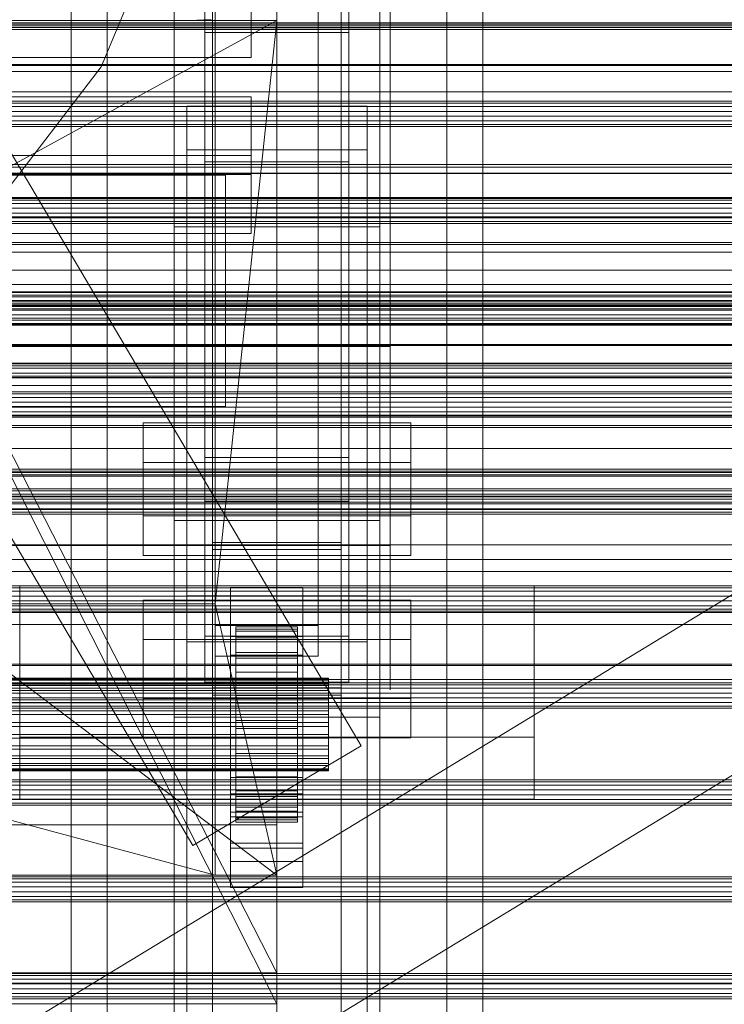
# Model space of a CAD drawing. Header units: millimetres. Extents: x -2233 to 65662, y -50530 to 6847.
# Tile 171 of 256: x 380 to 517, y -34496 to -34305. Entities that reach past the tile are written whole.
import ezdxf

# ---------------------------------------------------------------- set-up
doc = ezdxf.new("R2010")
doc.units = ezdxf.units.MM
for name, color, linetype, lineweight in [('COTAS_O', 1, 'Continuous', 0), ('COTAS_P', 1, 'Continuous', 0), ('frontal_briquetadora', 7, 'Continuous', 0), ('frontal_C01', 7, 'Continuous', 0), ('frontal_C02', 7, 'Continuous', 0), ('frontal_C03', 7, 'Continuous', 0), ('frontal_mezcladora', 7, 'Continuous', 0), ('frontal_secador', 7, 'Continuous', 0), ('frontal_tolva', 7, 'Continuous', 0), ('frontal_tolva-C01', 7, 'Continuous', 0)]:
    doc.layers.add(name, color=color, linetype=linetype, lineweight=lineweight)
doc.dimstyles.new('R19_100', dxfattribs={"dimtxt": 250, "dimasz": 150, "dimexe": 150, "dimexo": 80, "dimgap": 100, "dimtad": 1, "dimtih": 1, "dimtoh": 1, "dimdsep": 46, "dimcen": 0.09, "dimadec": 0, "dimazin": 0, "dimtfac": 1, "dimtdec": 4, "dimtofl": 0, "dimtmove": 0, "dimatfit": 3, "dimfxl": 1, "dimtolj": 1, "dimtzin": 0, "dimarcsym": 0})

# ---------------------------------------------------------------- blocks, each defined once
blk = doc.blocks.new('DIM_R32_39')
at = {"layer": 'COTAS_O'}
for p, q in [((-1725, -33700), (-1575, -33655)), ((1725, -33700), (1575, -33655)), ((-1725, -34400), (-1725, -33700)), ((-1725, -33700), (1725, -33700)), ((-1725, -33700), (-1575, -33745)), ((1725, -33700), (1575, -33745)), ((1725, -34400), (1725, -33700))]:
    blk.add_line(p, q, dxfattribs=at)
blk.add_text('3450 O', height=250, dxfattribs=at).set_placement((0, -33600))
blk = doc.blocks.new('DIM_R32_40')
at = {"layer": 'COTAS_P'}
for p, q in [((-150, -32200), (550, -32200)), ((550, -32200), (505, -32350)), ((550, -34800), (550, -32200)), ((550, -32200), (595, -32350)), ((550, -34800), (505, -34650)), ((550, -34800), (595, -34650)), ((-150, -34800), (550, -34800))]:
    blk.add_line(p, q, dxfattribs=at)
blk.add_text('2600 P', height=250, rotation=90, dxfattribs=at).set_placement((450, -33500))
blk = doc.blocks.new('DIM_R32_43')
at = {"layer": 'COTAS_O'}
for p, q in [((-650, -34200), (-500, -34155)), ((650, -34200), (500, -34155)), ((-650, -34900), (-650, -34200)), ((-650, -34200), (650, -34200)), ((-650, -34200), (-500, -34245)), ((650, -34200), (500, -34245)), ((650, -34900), (650, -34200))]:
    blk.add_line(p, q, dxfattribs=at)
blk.add_text('1300 O', height=250, dxfattribs=at).set_placement((0, -34100))

msp = doc.modelspace()

# ---------------------------------------------------------------- linework, layer by layer
at = {"layer": 'frontal_briquetadora'}
for p, q in [((430, -34680), (430, -33820)), ((210, -34060), (430, -34490)), ((210, -34060), (430, -34496)), ((430, -34060), (430, -34490)), ((430, -34060), (430, -34496)), ((430, -34060), (430, -34305)), ((430, -34260), (430, -34305)), ((430, -34680), (430, -34260)), ((430, -34496), (430, -34260)), ((430, -34294.286), (430, -34313.291)), ((452, -34293.742), (452, -34311.847)), ((452, -34294.286), (452, -34313.291)), ((430, -34305), (210, -34305)), ((430, -34471), (210, -34305)), ((430, -34305), (222, -34418.333)), ((430, -34305), (418, -34418.333)), ((430, -34471), (430, -34305)), ((430, -34680), (430, -34305)), ((430, -34305), (430, -34496)), ((452, -34311.847), (452, -34328.696)), ((430, -34313.291), (430, -34331.737)), ((452, -34313.291), (452, -34331.737)), ((452, -34328.696), (452, -34343.717)), ((430, -34331.737), (430, -34349.356)), ((452, -34331.737), (452, -34349.356)), ((452, -34343.717), (452, -34356.398)), ((430, -34349.356), (430, -34365.89)), ((452, -34349.356), (452, -34365.89)), ((452, -34356.398), (452, -34366.307)), ((452, -34361.302), (452, -34359.564)), ((452, -34364.433), (452, -34361.302)), ((430, -34365.89), (430, -34381.1)), ((452, -34368.338), (452, -34364.433)), ((452, -34365.89), (452, -34381.1)), ((452, -34366.307), (452, -34373.106)), ((210, -34368.338), (452, -34368.338)), ((452, -34368.338), (452, -34372.243)), ((452, -34372.243), (452, -34375.375)), ((452, -34373.106), (452, -34376.565)), ((452, -34375.375), (452, -34377.112)), ((430, -34381.1), (430, -34394.762)), ((452, -34381.1), (452, -34394.762)), ((430, -34394.762), (430, -34406.677)), ((452, -34394.762), (452, -34406.677)), ((452, -34399.964), (452, -34398.226)), ((452, -34403.095), (452, -34399.964)), ((452, -34407), (452, -34403.095)), ((210, -34407), (452, -34407)), ((430, -34406.677), (430, -34416.673)), ((452, -34406.677), (452, -34416.673)), ((452, -34407), (452, -34410.905)), ((452, -34410.905), (452, -34414.036)), ((452, -34414.036), (452, -34415.774)), ((430, -34416.673), (430, -34424.603)), ((452, -34416.673), (452, -34424.603)), ((222, -34418.333), (418, -34418.333)), ((418, -34471), (222, -34418.333)), ((418, -34418.333), (418, -34471)), ((430, -34471), (418, -34418.333)), ((430, -34424.603), (430, -34430.351)), ((452, -34424.603), (452, -34430.351)), ((430, -34430.351), (430, -34433.833)), ((452, -34430.351), (452, -34433.833)), ((430, -34433.833), (430, -34435)), ((452, -34433.833), (452, -34435)), ((210, -34471), (430, -34471)), ((430, -34471), (222, -34471)), ((418, -34471), (222, -34471)), ((418, -34471), (430, -34471)), ((430, -34471), (430, -34680)), ((430, -34471), (430, -34496)), ((430, -34490), (210, -34490)), ((210, -34496), (430, -34496)), ((430, -34496), (430, -34680))]:
    msp.add_line(p, q, dxfattribs=at)
at = {"layer": 'frontal_C01'}
for p, q in [((410, -34306.67), (410, -33967.966)), ((450, -33967.966), (450, -34306.67)), ((417.5, -34591.073), (417.5, -33974.16)), ((442.5, -33974.16), (442.5, -34591.073)), ((417.5, -34617.058), (417.5, -34000.145)), ((442.5, -34617.058), (442.5, -34000.145)), ((410, -34345.044), (410, -34006.339)), ((450, -34345.044), (450, -34006.339)), ((410, -34580.082), (410, -34241.377)), ((450, -34241.377), (450, -34580.082)), ((410, -34628.049), (410, -34289.344)), ((450, -34628.049), (450, -34289.344)), ((416, -34307.331), (416, -34298.863)), ((416, -34389.88), (416, -34298.863)), ((425, -34312.185), (425, -34297.846)), ((444, -34298.863), (444, -34307.331)), ((444, -34298.863), (444, -34389.88)), ((425, -34312.185), (425, -34300.673)), ((450, -34306.67), (410, -34306.67)), ((410, -34306.67), (410, -34345.044)), ((410, -34645.375), (410, -34306.67)), ((450, -34345.044), (450, -34306.67)), ((450, -34306.67), (450, -34645.375)), ((444, -34307.331), (416, -34307.331)), ((416, -34307.331), (416, -34398.347)), ((444, -34398.347), (444, -34307.331)), ((-425, -34312.185), (425, -34312.185)), ((412.5, -34330.091), (412.5, -34321.623)), ((412.5, -34321.623), (447.5, -34321.623)), ((412.5, -34599.832), (412.5, -34321.623)), ((447.5, -34321.623), (447.5, -34330.091)), ((447.5, -34321.623), (447.5, -34599.832)), ((447.5, -34330.091), (412.5, -34330.091)), ((412.5, -34608.299), (412.5, -34330.091)), ((447.5, -34608.299), (447.5, -34330.091)), ((410, -34345.044), (450, -34345.044)), ((410, -34683.748), (410, -34345.044)), ((450, -34683.748), (450, -34345.044)), ((404, -34401.227), (404, -34383.163)), ((404, -34383.163), (456, -34383.163)), ((404, -34390.837), (404, -34383.163)), ((456, -34383.163), (456, -34401.227)), ((456, -34383.163), (456, -34390.837)), ((456, -34390.837), (404, -34390.837)), ((404, -34390.837), (404, -34408.902)), ((444, -34389.88), (416, -34389.88)), ((416, -34389.88), (416, -34398.347)), ((444, -34398.347), (444, -34389.88)), ((456, -34408.902), (456, -34390.837)), ((416, -34398.347), (444, -34398.347)), ((456, -34401.227), (404, -34401.227)), ((404, -34401.227), (404, -34408.902)), ((456, -34408.902), (456, -34401.227)), ((404, -34408.902), (456, -34408.902)), ((380, -34444.223), (380, -34414.801)), ((380, -34414.801), (480, -34414.801)), ((380, -34456.223), (380, -34414.801)), ((480, -34414.801), (480, -34444.223)), ((480, -34414.801), (480, -34456.223)), ((480, -34444.223), (380, -34444.223)), ((380, -34444.223), (380, -34456.223)), ((480, -34456.223), (480, -34444.223)), ((430, -34456.223), (-430, -34456.223)), ((380, -34456.223), (480, -34456.223)), ((430, -34456.223), (430, -34461.223)), ((430, -34461.223), (-430, -34461.223)), ((430, -34461.223), (430, -34511.223))]:
    msp.add_line(p, q, dxfattribs=at)
at = {"layer": 'frontal_C02'}
for p, q in [((446.358, -34445.904), (186.358, -34005.904)), ((413.642, -34465.236), (153.642, -34025.236)), ((390, -35975), (390, -34035.57)), ((397, -35975), (397, -34035.57)), ((463, -35975), (463, -34035.57)), ((470, -35975), (470, -34035.57)), ((410, -34402.112), (410, -34044.45)), ((450, -34044.45), (450, -34402.112)), ((410, -34440.294), (410, -34082.632)), ((450, -34440.294), (450, -34082.632)), ((410, -34578.704), (410, -34221.042)), ((450, -34221.042), (450, -34578.704)), ((417.5, -34406.362), (417.5, -34230.064)), ((442.5, -34230.064), (442.5, -34406.362)), ((417.5, -34436.044), (417.5, -34259.747)), ((442.5, -34436.044), (442.5, -34259.747)), ((410, -34626.431), (410, -34268.769)), ((450, -34626.431), (450, -34268.769)), ((418, -34422.539), (418, -34278.508)), ((438, -34278.508), (438, -34422.539)), ((418, -34284.469), (418, -34428.5)), ((438, -34428.5), (438, -34284.469)), ((-425, -34319.779), (425, -34319.779)), ((425, -34319.779), (425, -34334.92)), ((425, -34319.779), (425, -34331.234)), ((425, -34331.234), (-425, -34331.234)), ((425, -34346.375), (425, -34331.234)), ((416, -34341.366), (416, -34332.424)), ((416, -34332.424), (444, -34332.424)), ((416, -34424.583), (416, -34332.424)), ((444, -34332.424), (444, -34341.366)), ((444, -34332.424), (444, -34424.583)), ((425, -34334.92), (-425, -34334.92)), ((425, -34346.375), (425, -34334.92)), ((444, -34341.366), (416, -34341.366)), ((416, -34341.366), (416, -34433.524)), ((444, -34433.524), (444, -34341.366)), ((-425, -34346.375), (425, -34346.375)), ((450, -34402.112), (410, -34402.112)), ((410, -34402.112), (410, -34440.294)), ((410, -34759.774), (410, -34402.112)), ((450, -34440.294), (450, -34402.112)), ((450, -34402.112), (450, -34759.774)), ((417.5, -34436.044), (417.5, -34406.362)), ((417.5, -34406.362), (442.5, -34406.362)), ((442.5, -34407.76), (417.5, -34407.76)), ((417.5, -34407.76), (417.5, -34434.646)), ((417.5, -34946.786), (417.5, -34407.76)), ((442.5, -34406.362), (442.5, -34436.044)), ((442.5, -34434.646), (442.5, -34407.76)), ((442.5, -34407.76), (442.5, -34946.786)), ((421, -34418.721), (421, -34415.144)), ((421, -34415.144), (435, -34415.144)), ((421, -34455.235), (421, -34415.144)), ((435, -34415.144), (435, -34418.721)), ((435, -34415.144), (435, -34455.235)), ((404, -34436.682), (404, -34417.607)), ((404, -34417.607), (456, -34417.607)), ((404, -34425.243), (404, -34417.607)), ((412.5, -34425.674), (412.5, -34416.732)), ((412.5, -34416.732), (447.5, -34416.732)), ((412.5, -34598.096), (412.5, -34416.732)), ((447.5, -34416.732), (447.5, -34425.674)), ((447.5, -34416.732), (447.5, -34598.096)), ((456, -34417.607), (456, -34436.682)), ((456, -34417.607), (456, -34425.243)), ((435, -34418.721), (421, -34418.721)), ((421, -34418.721), (421, -34458.812)), ((435, -34458.812), (435, -34418.721)), ((438, -34422.539), (418, -34422.539)), ((418, -34422.539), (418, -34428.5)), ((422, -34432.754), (422, -34422.763)), ((422, -34422.763), (422, -34423.209)), ((422, -34422.763), (434, -34422.763)), ((422, -34423.61), (422, -34422.763)), ((422, -34432.965), (422, -34423.209)), ((422, -34423.209), (422, -34424.918)), ((422, -34423.209), (434, -34423.209)), ((434, -34423.209), (434, -34422.763)), ((434, -34422.763), (434, -34432.754)), ((434, -34422.763), (434, -34423.61)), ((434, -34424.918), (434, -34423.209)), ((434, -34423.209), (434, -34432.965)), ((438, -34428.5), (438, -34422.539)), ((456, -34425.243), (404, -34425.243)), ((404, -34425.243), (404, -34444.318)), ((444, -34424.583), (416, -34424.583)), ((416, -34424.583), (416, -34433.524)), ((421, -34428.258), (421, -34424.682)), ((421, -34424.682), (435, -34424.682)), ((421, -34464.773), (421, -34424.682)), ((422, -34433.156), (422, -34423.61)), ((422, -34423.61), (434, -34423.61)), ((422, -34425.694), (422, -34423.61)), ((422, -34433.775), (422, -34424.918)), ((422, -34424.918), (422, -34427.774)), ((422, -34424.918), (434, -34424.918)), ((434, -34423.61), (434, -34433.156)), ((434, -34423.61), (434, -34425.694)), ((434, -34427.774), (434, -34424.918)), ((434, -34424.918), (434, -34433.775)), ((435, -34424.682), (435, -34428.258)), ((435, -34424.682), (435, -34464.773)), ((444, -34433.524), (444, -34424.583)), ((456, -34444.318), (456, -34425.243)), ((447.5, -34425.674), (412.5, -34425.674)), ((412.5, -34607.038), (412.5, -34425.674)), ((422, -34434.143), (422, -34425.694)), ((422, -34425.694), (434, -34425.694)), ((422, -34428.872), (422, -34425.694)), ((434, -34425.694), (434, -34434.143)), ((434, -34425.694), (434, -34428.872)), ((447.5, -34607.038), (447.5, -34425.674)), ((418, -34428.5), (438, -34428.5)), ((435, -34428.258), (421, -34428.258)), ((421, -34428.258), (421, -34468.349)), ((422, -34435.128), (422, -34427.774)), ((422, -34427.774), (422, -34431.583)), ((422, -34427.774), (434, -34427.774)), ((422, -34435.648), (422, -34428.872)), ((422, -34428.872), (434, -34428.872)), ((422, -34432.927), (422, -34428.872)), ((434, -34431.583), (434, -34427.774)), ((434, -34427.774), (434, -34435.128)), ((434, -34428.872), (434, -34435.648)), ((434, -34428.872), (434, -34432.927)), ((435, -34468.349), (435, -34428.258)), ((-440, -34432.754), (440, -34432.754)), ((-440, -34432.965), (440, -34432.965)), ((422, -34436.932), (422, -34431.583)), ((422, -34431.583), (422, -34436.084)), ((422, -34431.583), (434, -34431.583)), ((422, -34432.965), (422, -34432.754)), ((434, -34432.754), (422, -34432.754)), ((422, -34432.754), (422, -34433.156)), ((422, -34437.569), (422, -34432.927)), ((422, -34432.927), (434, -34432.927)), ((422, -34437.583), (422, -34432.927)), ((422, -34433.775), (422, -34432.965)), ((434, -34432.965), (422, -34432.965)), ((434, -34436.084), (434, -34431.583)), ((434, -34431.583), (434, -34436.932)), ((434, -34432.754), (434, -34432.965)), ((434, -34433.156), (434, -34432.754)), ((434, -34432.927), (434, -34437.569)), ((434, -34432.927), (434, -34437.583)), ((434, -34432.965), (434, -34433.775)), ((440, -34432.965), (440, -34432.754)), ((440, -34432.754), (440, -34433.156)), ((440, -34433.775), (440, -34432.965)), ((-440, -34433.156), (440, -34433.156)), ((-440, -34433.775), (440, -34433.775)), ((-440, -34434.143), (440, -34434.143)), ((416, -34433.524), (444, -34433.524)), ((417.5, -34434.646), (442.5, -34434.646)), ((417.5, -34973.672), (417.5, -34434.646)), ((434, -34433.156), (422, -34433.156)), ((422, -34433.156), (422, -34434.143)), ((422, -34435.128), (422, -34433.775)), ((434, -34433.775), (422, -34433.775)), ((434, -34434.143), (422, -34434.143)), ((422, -34434.143), (422, -34435.648)), ((434, -34434.143), (434, -34433.156)), ((434, -34433.775), (434, -34435.128)), ((434, -34435.648), (434, -34434.143)), ((440, -34433.156), (440, -34434.143)), ((440, -34435.128), (440, -34433.775)), ((440, -34434.143), (440, -34435.648)), ((442.5, -34973.672), (442.5, -34434.646)), ((-440, -34435.128), (440, -34435.128)), ((-440, -34435.648), (440, -34435.648)), ((456, -34436.682), (404, -34436.682)), ((404, -34436.682), (404, -34444.318)), ((442.5, -34436.044), (417.5, -34436.044)), ((422, -34436.932), (422, -34435.128)), ((434, -34435.128), (422, -34435.128)), ((434, -34435.648), (422, -34435.648)), ((422, -34435.648), (422, -34437.569)), ((422, -34436.084), (422, -34439.064)), ((434, -34436.084), (422, -34436.084)), ((422, -34436.084), (422, -34440.971)), ((434, -34435.128), (434, -34436.932)), ((434, -34437.569), (434, -34435.648)), ((434, -34439.064), (434, -34436.084)), ((434, -34440.971), (434, -34436.084)), ((440, -34436.932), (440, -34435.128)), ((440, -34435.648), (440, -34437.569)), ((456, -34444.318), (456, -34436.682)), ((-440, -34436.932), (440, -34436.932)), ((-440, -34437.569), (440, -34437.569)), ((422, -34439.064), (422, -34436.932)), ((434, -34436.932), (422, -34436.932)), ((434, -34437.569), (422, -34437.569)), ((422, -34437.569), (422, -34439.774)), ((422, -34439.774), (422, -34437.583)), ((422, -34437.583), (434, -34437.583)), ((422, -34442.523), (422, -34437.583)), ((434, -34436.932), (434, -34439.064)), ((434, -34439.774), (434, -34437.569)), ((434, -34437.583), (434, -34439.774)), ((434, -34437.583), (434, -34442.523)), ((440, -34439.064), (440, -34436.932)), ((440, -34437.569), (440, -34439.774)), ((440, -34439.064), (-440, -34439.064)), ((-440, -34439.774), (440, -34439.774)), ((410, -34440.294), (450, -34440.294)), ((410, -34797.956), (410, -34440.294)), ((422, -34439.064), (434, -34439.064)), ((422, -34441.379), (422, -34439.064)), ((434, -34439.774), (422, -34439.774)), ((422, -34439.774), (422, -34442.114)), ((434, -34439.064), (434, -34441.379)), ((434, -34442.114), (434, -34439.774)), ((440, -34441.379), (440, -34439.064)), ((440, -34439.774), (440, -34442.114)), ((450, -34797.956), (450, -34440.294)), ((-440, -34441.379), (440, -34441.379)), ((-440, -34442.114), (440, -34442.114)), ((422, -34441.379), (422, -34440.971)), ((422, -34440.971), (422, -34445.911)), ((422, -34440.971), (434, -34440.971)), ((422, -34443.719), (422, -34441.379)), ((434, -34441.379), (422, -34441.379)), ((422, -34442.114), (422, -34442.523)), ((434, -34442.114), (422, -34442.114)), ((422, -34442.114), (422, -34444.429)), ((422, -34442.523), (434, -34442.523)), ((422, -34447.41), (422, -34442.523)), ((434, -34445.911), (434, -34440.971)), ((434, -34440.971), (434, -34441.379)), ((434, -34441.379), (434, -34443.719)), ((434, -34442.523), (434, -34442.114)), ((434, -34444.429), (434, -34442.114)), ((434, -34442.523), (434, -34447.41)), ((440, -34443.719), (440, -34441.379)), ((440, -34442.114), (440, -34444.429)), ((-440, -34443.719), (440, -34443.719)), ((-440, -34444.429), (440, -34444.429)), ((404, -34444.318), (456, -34444.318)), ((422, -34445.925), (422, -34443.719)), ((422, -34443.719), (422, -34445.911)), ((434, -34443.719), (422, -34443.719)), ((422, -34444.429), (422, -34447.41)), ((434, -34444.429), (422, -34444.429)), ((422, -34444.429), (422, -34446.561)), ((434, -34445.911), (434, -34443.719)), ((434, -34443.719), (434, -34445.925)), ((434, -34447.41), (434, -34444.429)), ((434, -34446.561), (434, -34444.429)), ((440, -34445.925), (440, -34443.719)), ((440, -34444.429), (440, -34446.561)), ((-440, -34445.925), (440, -34445.925)), ((446.358, -34445.904), (413.642, -34465.236)), ((422, -34445.911), (422, -34450.567)), ((422, -34445.911), (434, -34445.911)), ((422, -34447.845), (422, -34445.925)), ((422, -34445.925), (422, -34450.567)), ((434, -34445.925), (422, -34445.925)), ((434, -34450.567), (434, -34445.911)), ((434, -34450.567), (434, -34445.925)), ((434, -34445.925), (434, -34447.845)), ((440, -34447.845), (440, -34445.925)), ((-440, -34446.561), (440, -34446.561)), ((-440, -34447.845), (440, -34447.845)), ((-440, -34448.365), (440, -34448.365)), ((422, -34446.561), (422, -34451.911)), ((434, -34446.561), (422, -34446.561)), ((422, -34446.561), (422, -34448.365)), ((422, -34447.41), (434, -34447.41)), ((422, -34451.911), (422, -34447.41)), ((422, -34449.351), (422, -34447.845)), ((422, -34447.845), (422, -34454.622)), ((434, -34447.845), (422, -34447.845)), ((422, -34448.365), (422, -34455.719)), ((434, -34448.365), (422, -34448.365)), ((422, -34448.365), (422, -34449.718)), ((434, -34451.911), (434, -34446.561)), ((434, -34448.365), (434, -34446.561)), ((434, -34447.41), (434, -34451.911)), ((434, -34454.622), (434, -34447.845)), ((434, -34447.845), (434, -34449.351)), ((434, -34455.719), (434, -34448.365)), ((434, -34449.718), (434, -34448.365)), ((440, -34446.561), (440, -34448.365)), ((440, -34449.351), (440, -34447.845)), ((440, -34448.365), (440, -34449.718)), ((-440, -34449.351), (440, -34449.351)), ((-440, -34449.718), (440, -34449.718)), ((422, -34450.338), (422, -34449.351)), ((422, -34449.351), (422, -34457.799)), ((434, -34449.351), (422, -34449.351)), ((422, -34449.718), (422, -34458.575)), ((434, -34449.718), (422, -34449.718)), ((422, -34449.718), (422, -34450.528)), ((434, -34457.799), (434, -34449.351)), ((434, -34449.351), (434, -34450.338)), ((434, -34458.575), (434, -34449.718)), ((434, -34450.528), (434, -34449.718)), ((440, -34450.338), (440, -34449.351)), ((440, -34449.718), (440, -34450.528)), ((-440, -34450.338), (440, -34450.338)), ((-440, -34450.528), (440, -34450.528)), ((-440, -34450.739), (440, -34450.739)), ((421, -34465.784), (421, -34452.073)), ((421, -34452.073), (435, -34452.073)), ((421, -34459.71), (421, -34452.073)), ((422, -34450.739), (422, -34450.338)), ((422, -34450.338), (422, -34459.883)), ((434, -34450.338), (422, -34450.338)), ((422, -34450.528), (422, -34460.285)), ((434, -34450.528), (422, -34450.528)), ((422, -34450.528), (422, -34450.739)), ((422, -34450.567), (422, -34454.622)), ((422, -34450.567), (434, -34450.567)), ((422, -34450.739), (422, -34460.731)), ((434, -34450.739), (422, -34450.739)), ((422, -34451.911), (434, -34451.911)), ((422, -34455.719), (422, -34451.911)), ((434, -34459.883), (434, -34450.338)), ((434, -34450.338), (434, -34450.739)), ((434, -34460.285), (434, -34450.528)), ((434, -34450.739), (434, -34450.528)), ((434, -34454.622), (434, -34450.567)), ((434, -34460.731), (434, -34450.739)), ((434, -34451.911), (434, -34455.719)), ((435, -34452.073), (435, -34465.784)), ((435, -34452.073), (435, -34459.71)), ((440, -34450.739), (440, -34450.338)), ((440, -34450.528), (440, -34450.739)), ((435, -34455.235), (421, -34455.235)), ((421, -34455.235), (421, -34458.812)), ((422, -34454.622), (422, -34457.799)), ((422, -34454.622), (434, -34454.622)), ((422, -34455.719), (434, -34455.719)), ((422, -34458.575), (422, -34455.719)), ((434, -34457.799), (434, -34454.622)), ((434, -34455.719), (434, -34458.575)), ((435, -34458.812), (435, -34455.235)), ((422, -34457.799), (422, -34459.883)), ((422, -34457.799), (434, -34457.799)), ((434, -34459.883), (434, -34457.799)), ((421, -34458.812), (435, -34458.812)), ((435, -34459.71), (421, -34459.71)), ((421, -34459.71), (421, -34473.42)), ((422, -34458.575), (434, -34458.575)), ((422, -34460.285), (422, -34458.575)), ((434, -34458.575), (434, -34460.285)), ((435, -34473.42), (435, -34459.71)), ((422, -34459.883), (422, -34460.731)), ((422, -34459.883), (434, -34459.883)), ((422, -34460.285), (434, -34460.285)), ((422, -34460.731), (422, -34460.285)), ((422, -34460.731), (434, -34460.731)), ((434, -34460.731), (434, -34459.883)), ((434, -34460.285), (434, -34460.731)), ((435, -34464.773), (421, -34464.773)), ((421, -34464.773), (421, -34468.349)), ((435, -34468.349), (435, -34464.773)), ((435, -34465.784), (421, -34465.784)), ((421, -34465.784), (421, -34473.42)), ((435, -34473.42), (435, -34465.784)), ((421, -34468.349), (435, -34468.349)), ((421, -34473.42), (435, -34473.42))]:
    msp.add_line(p, q, dxfattribs=at)
at = {"layer": 'frontal_C03'}
for p, q in [((-1422.787, -35595.6), (1407.213, -33876.74)), ((-1407.213, -35621.241), (1422.787, -33902.381)), ((1250, -34305.668), (-1250, -34305.668)), ((1250, -34306.334), (-1250, -34306.334)), ((1250, -34306.72), (-1250, -34306.72)), ((1250, -34320.643), (-1250, -34320.643)), ((1250, -34321.03), (-1250, -34321.03)), ((1250, -34321.695), (-1250, -34321.695)), ((-1250, -34322.628), (1250, -34322.628)), ((1250, -34323.57), (-1250, -34323.57)), ((1250, -34324.502), (-1250, -34324.502)), ((1250, -34325.168), (-1250, -34325.168)), ((1250, -34325.554), (-1250, -34325.554)), ((1250, -34334.641), (-1250, -34334.641)), ((1250, -34334.727), (-1250, -34334.727)), ((1250, -34339.34), (-1250, -34339.34)), ((1250, -34339.477), (-1250, -34339.477)), ((1250, -34339.585), (-1250, -34339.585)), ((1250, -34339.863), (-1250, -34339.863)), ((1250, -34340.529), (-1250, -34340.529)), ((-1250, -34341.462), (1250, -34341.462)), ((1250, -34342.403), (-1250, -34342.403)), ((1250, -34343.336), (-1250, -34343.336)), ((1250, -34344.002), (-1250, -34344.002)), ((1250, -34344.388), (-1250, -34344.388)), ((1250, -34348.108), (-1250, -34348.108)), ((1250, -34348.474), (-1250, -34348.474)), ((1496, -34356.248), (-1496, -34356.248)), ((1496, -34356.275), (-1496, -34356.275)), ((1496, -34357.716), (-1496, -34357.716)), ((1496, -34357.792), (-1496, -34357.792)), ((1250, -34358.311), (-1250, -34358.311)), ((1250, -34358.697), (-1250, -34358.697)), ((1250, -34359.363), (-1250, -34359.363)), ((1250, -34359.61), (-1250, -34359.61)), ((-1250, -34360.042), (1250, -34360.042)), ((-1250, -34360.296), (1250, -34360.296)), ((1496, -34360.456), (-1496, -34360.456)), ((1496, -34360.57), (-1496, -34360.57)), ((1250, -34361.237), (-1250, -34361.237)), ((1250, -34362.17), (-1250, -34362.17)), ((1496, -34364.05), (-1496, -34364.05)), ((-1496, -34364.185), (1496, -34364.185)), ((1250, -34362.835), (-1250, -34362.835)), ((1250, -34363.222), (-1250, -34363.222)), ((1496, -34367.952), (-1496, -34367.952)), ((1496, -34368.087), (-1496, -34368.087)), ((1496, -34371.567), (-1496, -34371.567)), ((1496, -34371.682), (-1496, -34371.682)), ((1250, -34372.096), (-1250, -34372.096)), ((1250, -34372.527), (-1250, -34372.527)), ((1496, -34374.345), (-1496, -34374.345)), ((1496, -34374.421), (-1496, -34374.421)), ((1496, -34375.863), (-1496, -34375.863)), ((1496, -34375.89), (-1496, -34375.89)), ((1250, -34377.145), (-1250, -34377.145)), ((1250, -34377.531), (-1250, -34377.531)), ((1250, -34378.197), (-1250, -34378.197)), ((-1250, -34379.129), (1250, -34379.129)), ((1250, -34380.071), (-1250, -34380.071)), ((1250, -34381.004), (-1250, -34381.004)), ((1250, -34381.669), (-1250, -34381.669)), ((1250, -34382.056), (-1250, -34382.056)), ((1250, -34383.664), (-1250, -34383.664)), ((1250, -34384.03), (-1250, -34384.03)), ((1250, -34392.553), (-1250, -34392.553)), ((1250, -34392.797), (-1250, -34392.797)), ((1250, -34395.979), (-1250, -34395.979)), ((1250, -34396.365), (-1250, -34396.365)), ((1250, -34397.031), (-1250, -34397.031)), ((1250, -34397.41), (-1250, -34397.41)), ((1250, -34397.496), (-1250, -34397.496)), ((-1250, -34397.963), (1250, -34397.963)), ((1250, -34398.905), (-1250, -34398.905)), ((1250, -34399.837), (-1250, -34399.837)), ((1250, -34400.503), (-1250, -34400.503)), ((1250, -34400.889), (-1250, -34400.889)), ((1250, -34414.813), (-1250, -34414.813)), ((1250, -34415.199), (-1250, -34415.199)), ((1250, -34415.865), (-1250, -34415.865)), ((-1250, -34416.797), (1250, -34416.797)), ((1250, -34417.739), (-1250, -34417.739)), ((1250, -34418.671), (-1250, -34418.671)), ((1250, -34419.337), (-1250, -34419.337)), ((1250, -34419.723), (-1250, -34419.723)), ((1250, -34433.647), (-1250, -34433.647)), ((1250, -34434.033), (-1250, -34434.033)), ((1250, -34434.699), (-1250, -34434.699)), ((-1250, -34435.631), (1250, -34435.631)), ((1250, -34436.573), (-1250, -34436.573)), ((1250, -34437.505), (-1250, -34437.505)), ((1250, -34438.171), (-1250, -34438.171)), ((1250, -34438.557), (-1250, -34438.557)), ((1250, -34452.481), (-1250, -34452.481)), ((1250, -34452.867), (-1250, -34452.867)), ((1250, -34453.533), (-1250, -34453.533)), ((-1250, -34454.465), (1250, -34454.465)), ((1250, -34455.407), (-1250, -34455.407)), ((1250, -34456.339), (-1250, -34456.339)), ((1250, -34457.005), (-1250, -34457.005)), ((1250, -34457.391), (-1250, -34457.391)), ((1250, -34471.314), (-1250, -34471.314)), ((1250, -34471.701), (-1250, -34471.701)), ((1250, -34472.367), (-1250, -34472.367)), ((-1250, -34473.299), (1250, -34473.299)), ((1250, -34474.241), (-1250, -34474.241)), ((1250, -34475.173), (-1250, -34475.173)), ((1250, -34475.839), (-1250, -34475.839)), ((1250, -34476.225), (-1250, -34476.225)), ((1250, -34490.148), (-1250, -34490.148)), ((1250, -34490.535), (-1250, -34490.535)), ((1250, -34491.2), (-1250, -34491.2)), ((-1250, -34492.133), (1250, -34492.133)), ((1250, -34493.074), (-1250, -34493.074)), ((1250, -34494.007), (-1250, -34494.007)), ((1250, -34494.673), (-1250, -34494.673)), ((1250, -34495.059), (-1250, -34495.059))]:
    msp.add_line(p, q, dxfattribs=at)
at = {"layer": 'frontal_mezcladora'}
for p, q in [((408.639, -34283.129), (395.851, -34314)), ((395.851, -34314), (375.51, -34340.51)), ((150, -34335), (420, -34335)), ((420, -34380), (420, -34335)), ((150, -34380), (420, -34380))]:
    msp.add_line(p, q, dxfattribs=at)
at = {"layer": 'frontal_secador'}
for p, q in [((417.18, -34304.78), (413, -34305)), ((1250, -34305.455), (-1250, -34305.455)), ((1250, -34306), (-1250, -34306)), ((413, -34305), (-413, -34305)), ((1360, -34313.5), (-1360, -34313.5)), ((1250, -34313.75), (-1250, -34313.75)), ((1360, -34314.863), (-1360, -34314.863)), ((1360, -34318.859), (-1360, -34318.859)), ((1360, -34325.216), (-1360, -34325.216)), ((1360, -34333.5), (-1360, -34333.5)), ((1250, -34332.924), (-1250, -34332.924)), ((1360, -34343.147), (-1360, -34343.147)), ((-1360, -34353.5), (1360, -34353.5)), ((-1250, -34353.5), (1250, -34353.5)), ((1360, -34363.853), (-1360, -34363.853)), ((1360, -34373.5), (-1360, -34373.5)), ((1250, -34374.076), (-1250, -34374.076)), ((1360, -34381.784), (-1360, -34381.784)), ((1360, -34388.141), (-1360, -34388.141)), ((1360, -34392.137), (-1360, -34392.137)), ((1360, -34393.5), (-1360, -34393.5)), ((1250, -34393.25), (-1250, -34393.25)), ((1250, -34409.715), (-1250, -34409.715)), ((1250, -34422.349), (-1250, -34422.349)), ((1250, -34430.291), (-1250, -34430.291)), ((1250, -34433), (-1250, -34433))]:
    msp.add_line(p, q, dxfattribs=at)
at = {"layer": 'frontal_tolva'}
for p, q in [((-1821.5, -34350), (1821.5, -34350)), ((-1821.5, -34361), (1821.5, -34361)), ((-670, -34400), (670, -34400)), ((600, -34400), (-600, -34400)), ((-600, -34406.849), (600, -34406.849)), ((-670, -34412), (670, -34412)), ((-660, -34420), (660, -34420)), ((-660, -34430), (660, -34430)), ((-1821.5, -34492), (1821.5, -34492))]:
    msp.add_line(p, q, dxfattribs=at)
at = {"layer": 'frontal_tolva-C01'}
for p, q in [((-600, -34398.584), (600, -34398.584)), ((600, -34398.876), (-600, -34398.876)), ((600, -34400), (-600, -34400))]:
    msp.add_line(p, q, dxfattribs=at)

# ---------------------------------------------------------------- dimensions: what is measured, and where the dimension line sits
at = {"layer": 'COTAS_O'}
for p1, p2, picture, middle in [((-1725, -34400), (1725, -34400), 'DIM_R32_39', (0, -33700)), ((-650, -34900), (650, -34900), 'DIM_R32_43', (0, -34200))]:
    dim = msp.add_aligned_dim(p1=p1, p2=p2, distance=700, text='<> O', dimstyle='R19_100', dxfattribs=at)
    dim.commit()
    dim.dimension.update_dxf_attribs({"geometry": picture, "text_midpoint": middle})
at = {"layer": 'COTAS_P'}
dim = msp.add_aligned_dim(p1=(-150, -34800), p2=(-150, -32200), distance=-700, text='<> P', dimstyle='R19_100', dxfattribs=at)
dim.commit()
dim.dimension.update_dxf_attribs({"geometry": 'DIM_R32_40', "text_midpoint": (550, -33500)})

doc.saveas('drawing.dxf')
